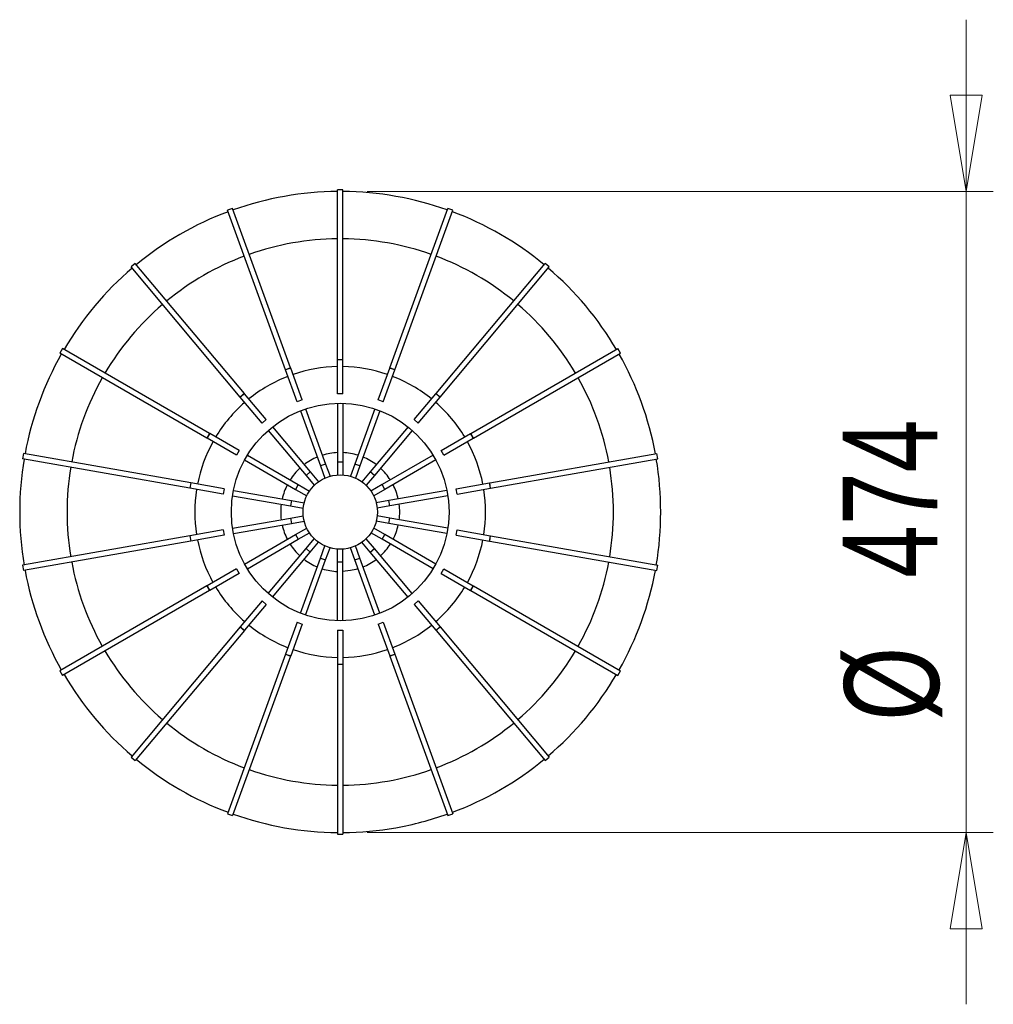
# Model space of a CAD drawing. Header units: millimetres. Extents: x 134 to 201, y 63 to 174.
# Tile 4 of 4: x 134 to 170, y 137 to 174. Entities that reach past the tile are written whole.
import ezdxf

# ---------------------------------------------------------------- set-up
doc = ezdxf.new("R2010")
doc.units = ezdxf.units.MM
doc.styles.add('SLDTEXTSTYLE0', font='TXT', dxfattribs={"width": 0.75})
doc.dimstyles.new('SLDDIMSTYLE1', dxfattribs={"dimtxt": 3.5, "dimasz": 3.556, "dimexe": 0, "dimexo": 0.0625, "dimgap": 0.875, "dimtad": 1, "dimdec": 0, "dimlfac": 20, "dimrnd": 1e-09, "dimzin": 12, "dimdsep": 46, "dimtxsty": 'SLDTEXTSTYLE0', "dimblk1": 'CLOSED', "dimblk2": 'CLOSED', "dimsah": 1, "dimcen": 0.09, "dimadec": 0, "dimazin": 3, "dimtfac": 1, "dimtdec": 0, "dimtmove": 0, "dimatfit": 0, "dimldrblk": 'CLOSED', "dimfxl": 0, "dimfrac": 2, "dimtolj": 1, "dimtzin": 12, "dimarcsym": 0})

# ---------------------------------------------------------------- blocks, each defined once
blk = doc.blocks.new('_Closed')
at = {"color": 0, "linetype": 'ByBlock', "lineweight": -2}
for p, q in [((-1, 0.166667), (0, 0)), ((-1, 0.166667), (-1, -0.166667)), ((0, 0), (-1, -0.166667)), ((0, 0), (-1, 0))]:
    blk.add_line(p, q, dxfattribs=at)
blk = doc.blocks.new('_D_1')
at = {"color": 7, "linetype": 'Continuous', "lineweight": 0}
for p, q in [((169.1, 167.372), (169.1, 173.722)), ((146.954, 167.372), (170.1, 167.372)), ((169.1, 167.372), (169.1, 143.672)), ((146.954, 143.672), (170.1, 143.672)), ((169.1, 143.672), (169.1, 137.322))]:
    blk.add_line(p, q, dxfattribs=at)
at = {"color": 7, "linetype": 'Continuous', "lineweight": 18, "xscale": 3.556, "yscale": 3.556}
for p, rotation in [((169.1, 167.372, -19.366), 270.0000000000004), ((169.1, 143.672, -19.366), 90.0000000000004)]:
    blk.add_blockref('_Closed', p, dxfattribs=dict(at, rotation=rotation))
at = {"color": 7, "linetype": 'Continuous', "lineweight": 18, "char_height": 3.5, "attachment_point": 1, "rotation": 90, "style": 'SLDTEXTSTYLE0'}
for s, insert in [('474', (164.535, 153.083)), ('%%c', (164.588, 147.805))]:
    blk.add_mtext(s, dxfattribs=dict(at, insert=insert))

msp = doc.modelspace()

# ---------------------------------------------------------------- linework, layer by layer
at = {"color": 7, "linetype": 'Continuous', "lineweight": 25}
for p, q in [((146.054, 167.432), (145.854, 167.432)), ((145.854, 161.153), (145.854, 167.432)), ((146.054, 161.153), (146.054, 167.432)), ((141.974, 166.748), (141.786, 166.679)), ((144.122, 160.848), (141.974, 166.748)), ((147.785, 160.848), (149.933, 166.748)), ((150.121, 166.679), (149.933, 166.748)), ((143.934, 160.779), (141.786, 166.679)), ((147.973, 160.779), (150.121, 166.679)), ((138.375, 164.71), (138.222, 164.581)), ((142.258, 159.771), (138.222, 164.581)), ((142.411, 159.9), (138.375, 164.71)), ((149.496, 159.9), (153.532, 164.71)), ((149.65, 159.771), (153.685, 164.581)), ((153.685, 164.581), (153.532, 164.71)), ((135.69, 161.564), (135.59, 161.39)), ((141.027, 158.251), (135.59, 161.39)), ((141.127, 158.424), (135.69, 161.564)), ((150.78, 158.424), (156.217, 161.564)), ((150.88, 158.251), (156.317, 161.39)), ((156.317, 161.39), (156.217, 161.564)), ((146.054, 161.153), (145.854, 161.153)), ((145.854, 161.147), (145.854, 161.153)), ((146.054, 161.147), (145.854, 161.147)), ((145.854, 159.895), (145.854, 161.147)), ((146.054, 161.147), (146.054, 161.153)), ((146.054, 159.895), (146.054, 161.147)), ((144.122, 160.848), (143.934, 160.779)), ((143.936, 160.774), (143.934, 160.779)), ((144.124, 160.842), (143.936, 160.774)), ((144.364, 159.597), (143.936, 160.774)), ((144.124, 160.842), (144.122, 160.848)), ((144.552, 159.665), (144.124, 160.842)), ((147.355, 159.665), (147.784, 160.842)), ((147.543, 159.597), (147.971, 160.774)), ((147.784, 160.842), (147.785, 160.848)), ((147.971, 160.774), (147.784, 160.842)), ((147.973, 160.779), (147.785, 160.848)), ((147.971, 160.774), (147.973, 160.779)), ((142.411, 159.9), (142.258, 159.771)), ((142.415, 159.896), (142.261, 159.767)), ((142.415, 159.896), (142.411, 159.9)), ((143.22, 158.936), (142.415, 159.896)), ((146.054, 159.895), (145.854, 159.895)), ((148.687, 158.936), (149.493, 159.896)), ((149.493, 159.896), (149.496, 159.9)), ((149.646, 159.767), (149.493, 159.896)), ((149.65, 159.771), (149.496, 159.9)), ((142.261, 159.767), (142.258, 159.771)), ((143.067, 158.807), (142.261, 159.767)), ((144.552, 159.665), (144.364, 159.597)), ((145.854, 159.544), (145.854, 157.37)), ((146.054, 159.544), (146.054, 157.37)), ((147.543, 159.597), (147.355, 159.665)), ((148.841, 158.807), (149.646, 159.767)), ((149.646, 159.767), (149.65, 159.771)), ((144.484, 159.267), (145.228, 157.225)), ((144.672, 159.336), (145.416, 157.293)), ((147.235, 159.336), (146.492, 157.293)), ((147.423, 159.267), (146.68, 157.225)), ((143.22, 158.936), (143.067, 158.807)), ((148.841, 158.807), (148.687, 158.936)), ((141.127, 158.424), (141.027, 158.251)), ((141.132, 158.422), (141.032, 158.248)), ((141.132, 158.422), (141.127, 158.424)), ((142.217, 157.795), (141.132, 158.422)), ((143.292, 158.539), (144.689, 156.874)), ((143.445, 158.667), (144.842, 157.002)), ((148.462, 158.667), (147.065, 157.002)), ((148.615, 158.539), (147.218, 156.874)), ((149.69, 157.795), (150.775, 158.422)), ((150.775, 158.422), (150.78, 158.424)), ((150.875, 158.248), (150.775, 158.422)), ((150.88, 158.251), (150.78, 158.424)), ((141.032, 158.248), (141.027, 158.251)), ((142.117, 157.622), (141.032, 158.248)), ((149.79, 157.622), (150.875, 158.248)), ((150.875, 158.248), (150.88, 158.251)), ((134.243, 157.689), (134.208, 157.492)), ((140.426, 156.599), (134.243, 157.689)), ((142.217, 157.795), (142.117, 157.622)), ((142.521, 157.62), (144.403, 156.533)), ((149.386, 157.62), (147.504, 156.533)), ((149.79, 157.622), (149.69, 157.795)), ((151.481, 156.599), (157.665, 157.689)), ((157.699, 157.492), (157.665, 157.689)), ((140.391, 156.402), (134.208, 157.492)), ((142.421, 157.447), (144.303, 156.36)), ((145.416, 157.293), (145.228, 157.225)), ((145.416, 157.293), (145.579, 156.845)), ((146.054, 157.37), (145.854, 157.37)), ((145.854, 157.37), (145.854, 156.894)), ((146.054, 157.37), (146.054, 156.894)), ((146.492, 157.293), (146.329, 156.845)), ((146.68, 157.225), (146.492, 157.293)), ((149.486, 157.447), (147.604, 156.36)), ((151.516, 156.402), (157.699, 157.492)), ((144.842, 157.002), (144.689, 156.874)), ((144.842, 157.002), (145.149, 156.637)), ((145.228, 157.225), (145.391, 156.777)), ((146.68, 157.225), (146.517, 156.777)), ((147.065, 157.002), (146.759, 156.637)), ((147.218, 156.874), (147.065, 157.002)), ((140.426, 156.599), (140.391, 156.402)), ((140.431, 156.598), (140.397, 156.401)), ((140.431, 156.598), (140.426, 156.599)), ((141.665, 156.38), (140.431, 156.598)), ((144.403, 156.533), (144.303, 156.36)), ((144.403, 156.533), (144.816, 156.295)), ((144.689, 156.874), (144.996, 156.509)), ((147.218, 156.874), (146.912, 156.509)), ((147.504, 156.533), (147.091, 156.295)), ((147.604, 156.36), (147.504, 156.533)), ((150.242, 156.38), (151.476, 156.598)), ((151.476, 156.598), (151.481, 156.599)), ((151.511, 156.401), (151.476, 156.598)), ((151.516, 156.402), (151.481, 156.599)), ((140.397, 156.401), (140.391, 156.402)), ((141.631, 156.183), (140.397, 156.401)), ((141.665, 156.38), (141.631, 156.183)), ((142.011, 156.319), (144.151, 155.942)), ((144.303, 156.36), (144.716, 156.122)), ((147.604, 156.36), (147.191, 156.122)), ((149.897, 156.319), (147.756, 155.942)), ((150.277, 156.183), (150.242, 156.38)), ((150.277, 156.183), (151.511, 156.401)), ((151.511, 156.401), (151.516, 156.402)), ((141.976, 156.122), (144.116, 155.745)), ((144.151, 155.942), (144.116, 155.745)), ((144.151, 155.942), (144.62, 155.859)), ((147.756, 155.942), (147.287, 155.859)), ((147.791, 155.745), (147.756, 155.942)), ((149.931, 156.122), (147.791, 155.745)), ((144.116, 155.745), (144.586, 155.662)), ((147.791, 155.745), (147.322, 155.662)), ((141.976, 154.923), (144.116, 155.3)), ((142.011, 154.726), (144.151, 155.103)), ((144.116, 155.3), (144.586, 155.383)), ((144.116, 155.3), (144.151, 155.103)), ((144.151, 155.103), (144.62, 155.186)), ((147.756, 155.103), (147.287, 155.186)), ((147.791, 155.3), (147.322, 155.383)), ((147.756, 155.103), (147.791, 155.3)), ((149.897, 154.726), (147.756, 155.103)), ((149.931, 154.923), (147.791, 155.3)), ((141.631, 154.862), (140.397, 154.644)), ((141.631, 154.862), (141.665, 154.665)), ((144.303, 154.685), (144.716, 154.923)), ((144.403, 154.512), (144.816, 154.75)), ((147.504, 154.512), (147.091, 154.75)), ((147.604, 154.685), (147.191, 154.923)), ((150.242, 154.665), (150.277, 154.862)), ((150.277, 154.862), (151.511, 154.644)), ((140.391, 154.643), (134.208, 153.553)), ((140.426, 154.446), (134.243, 153.356)), ((140.397, 154.644), (140.391, 154.643)), ((140.391, 154.643), (140.426, 154.446)), ((140.397, 154.644), (140.431, 154.447)), ((140.431, 154.447), (140.426, 154.446)), ((141.665, 154.665), (140.431, 154.447)), ((142.421, 153.598), (144.303, 154.685)), ((142.521, 153.425), (144.403, 154.512)), ((144.303, 154.685), (144.403, 154.512)), ((144.689, 154.171), (144.996, 154.536)), ((144.842, 154.043), (145.149, 154.408)), ((147.065, 154.043), (146.759, 154.408)), ((147.218, 154.171), (146.912, 154.536)), ((147.504, 154.512), (147.604, 154.685)), ((149.386, 153.425), (147.504, 154.512)), ((149.486, 153.598), (147.604, 154.685)), ((150.242, 154.665), (151.476, 154.447)), ((151.476, 154.447), (151.511, 154.644)), ((151.476, 154.447), (151.481, 154.446)), ((151.481, 154.446), (151.516, 154.643)), ((151.481, 154.446), (157.665, 153.356)), ((151.511, 154.644), (151.516, 154.643)), ((151.516, 154.643), (157.699, 153.553)), ((143.292, 152.506), (144.689, 154.171)), ((143.445, 152.378), (144.842, 154.043)), ((144.689, 154.171), (144.842, 154.043)), ((145.228, 153.82), (145.391, 154.268)), ((145.416, 153.752), (145.579, 154.2)), ((145.854, 153.675), (145.854, 154.151)), ((146.054, 153.675), (146.054, 154.151)), ((146.492, 153.752), (146.329, 154.2)), ((146.68, 153.82), (146.517, 154.268)), ((147.065, 154.043), (147.218, 154.171)), ((148.462, 152.378), (147.065, 154.043)), ((148.615, 152.506), (147.218, 154.171)), ((144.484, 151.778), (145.228, 153.82)), ((144.672, 151.709), (145.416, 153.752)), ((145.228, 153.82), (145.416, 153.752)), ((145.854, 153.675), (146.054, 153.675)), ((145.854, 151.501), (145.854, 153.675)), ((146.054, 151.501), (146.054, 153.675)), ((146.492, 153.752), (146.68, 153.82)), ((147.235, 151.709), (146.492, 153.752)), ((147.423, 151.778), (146.68, 153.82)), ((134.208, 153.553), (134.243, 153.356)), ((142.117, 153.423), (141.032, 152.797)), ((142.217, 153.25), (141.132, 152.623)), ((142.117, 153.423), (142.217, 153.25)), ((149.69, 153.25), (149.79, 153.423)), ((149.69, 153.25), (150.775, 152.623)), ((149.79, 153.423), (150.875, 152.797)), ((157.665, 153.356), (157.699, 153.553)), ((141.027, 152.794), (135.59, 149.654)), ((141.127, 152.621), (135.69, 149.481)), ((141.032, 152.797), (141.027, 152.794)), ((141.027, 152.794), (141.127, 152.621)), ((141.032, 152.797), (141.132, 152.623)), ((141.132, 152.623), (141.127, 152.621)), ((150.775, 152.623), (150.875, 152.797)), ((150.775, 152.623), (150.78, 152.621)), ((150.78, 152.621), (150.88, 152.794)), ((150.78, 152.621), (156.217, 149.481)), ((150.875, 152.797), (150.88, 152.794)), ((150.88, 152.794), (156.317, 149.654)), ((143.067, 152.237), (142.261, 151.278)), ((143.067, 152.237), (143.22, 152.109)), ((148.687, 152.109), (148.841, 152.237)), ((148.841, 152.237), (149.646, 151.278)), ((143.22, 152.109), (142.415, 151.149)), ((148.687, 152.109), (149.493, 151.149)), ((144.364, 151.448), (143.936, 150.271)), ((144.364, 151.448), (144.552, 151.38)), ((147.355, 151.38), (147.543, 151.448)), ((147.543, 151.448), (147.971, 150.271)), ((142.258, 151.273), (138.222, 146.464)), ((142.411, 151.145), (138.375, 146.335)), ((142.261, 151.278), (142.258, 151.273)), ((142.258, 151.273), (142.411, 151.145)), ((142.261, 151.278), (142.415, 151.149)), ((142.415, 151.149), (142.411, 151.145)), ((144.552, 151.38), (144.124, 150.202)), ((145.854, 151.15), (146.054, 151.15)), ((145.854, 151.15), (145.854, 149.897)), ((146.054, 151.15), (146.054, 149.897)), ((147.355, 151.38), (147.784, 150.202)), ((149.493, 151.149), (149.646, 151.278)), ((149.493, 151.149), (149.496, 151.145)), ((149.496, 151.145), (149.65, 151.273)), ((149.496, 151.145), (153.532, 146.335)), ((149.646, 151.278), (149.65, 151.273)), ((149.65, 151.273), (153.685, 146.464)), ((143.934, 150.266), (141.786, 144.366)), ((144.122, 150.197), (141.974, 144.297)), ((143.936, 150.271), (143.934, 150.266)), ((143.934, 150.266), (144.122, 150.197)), ((143.936, 150.271), (144.124, 150.202)), ((144.124, 150.202), (144.122, 150.197)), ((147.784, 150.202), (147.971, 150.271)), ((147.784, 150.202), (147.785, 150.197)), ((147.785, 150.197), (147.973, 150.266)), ((147.785, 150.197), (149.933, 144.297)), ((147.971, 150.271), (147.973, 150.266)), ((147.973, 150.266), (150.121, 144.366)), ((135.59, 149.654), (135.69, 149.481)), ((145.854, 149.897), (146.054, 149.897)), ((145.854, 149.897), (145.854, 149.892)), ((145.854, 149.892), (146.054, 149.892)), ((145.854, 149.892), (145.854, 143.613)), ((146.054, 149.897), (146.054, 149.892)), ((146.054, 149.892), (146.054, 143.613)), ((156.217, 149.481), (156.317, 149.654)), ((138.222, 146.464), (138.375, 146.335)), ((153.532, 146.335), (153.685, 146.464)), ((141.786, 144.366), (141.974, 144.297)), ((149.933, 144.297), (150.121, 144.366)), ((145.854, 143.613), (146.054, 143.613))]:
    msp.add_line(p, q, dxfattribs=at)
at = {"color": 7, "linetype": 'Continuous', "lineweight": 25, "flags": 128}
for points in [[(146.336, 153.356), (146.14, 153.33), (146.054, 153.325)], [(146.611, 153.423), (146.528, 153.399), (146.336, 153.356)]]:
    msp.add_lwpolyline(points, dxfattribs=at)
at = {"color": 7, "linetype": 'Continuous', "lineweight": 25}
for radius in [4.023, 1.375]:
    msp.add_circle((145.954, 155.522), radius, dxfattribs=at)
for radius, start, end in [(11.85, 90.4835, 109.5165), (11.85, 70.4835, 89.5165), (11.85, 110.4835, 129.5165), (11.85, 50.4835, 69.5165), (10.1, 90.5673, 109.4327), (10.1, 70.5673, 89.4327), (10.1, 110.5673, 129.4327), (10.1, 50.5673, 69.4327), (11.85, 130.4835, 149.5165), (11.85, 30.4835, 49.5165), (10.1, 130.5673, 149.4327), (10.1, 30.5673, 49.4327), (11.85, 150.4835, 169.5165), (11.85, 10.4835, 29.5165), (5.375, 91.066, 108.934), (5.375, 71.066, 88.934), (5.375, 111.066, 128.934), (5.375, 51.066, 68.934), (10.1, 150.5673, 169.4327), (10.1, 10.5673, 29.4327), (5.375, 131.066, 148.934), (5.375, 31.066, 48.934), (5.375, 151.066, 168.934), (5.375, 11.066, 28.934), (2.2, 92.6053, 107.3947), (2.2, 72.6053, 87.3947), (11.85, 170.4835, 189.5165), (2.2, 112.6053, 127.3947), (2.2, 52.6053, 67.3947), (11.85, 350.4835, 9.5165), (10.1, 170.5673, 189.4327), (2.2, 132.6053, 147.3947), (2.2, 32.6053, 47.3947), (10.1, 350.5673, 9.4327), (2.2, 152.6053, 167.3947), (2.2, 12.6053, 27.3947), (5.375, 171.066, 188.934), (5.375, 351.066, 8.934), (2.2, 172.6053, 187.3947), (2.2, 352.6053, 7.3947), (2.2, 192.6053, 207.3947), (2.2, 332.6053, 347.3947), (5.375, 191.066, 208.934), (2.2, 212.6053, 227.3947), (2.2, 312.6053, 327.3947), (5.375, 331.066, 348.934), (10.1, 190.5673, 209.4327), (2.2, 232.6053, 247.3947), (2.2, 292.6053, 307.3947), (10.1, 330.5673, 349.4327), (11.85, 190.4835, 209.5165), (2.2, 252.6053, 267.3947), (11.85, 330.4835, 349.5165), (5.375, 211.066, 228.934), (5.375, 311.066, 328.934), (5.375, 231.066, 240), (5.375, 291.066, 308.934), (5.375, 240, 248.934), (10.1, 210.5673, 229.4327), (5.375, 251.066, 268.934), (5.375, 271.066, 288.934), (10.1, 310.5673, 329.4327), (11.85, 210.4835, 229.5165), (11.85, 310.4835, 329.5165), (10.1, 230.5673, 249.4327), (10.1, 290.5673, 309.4327), (11.85, 230.4835, 249.5165), (11.85, 290.4835, 309.5165), (10.1, 250.5673, 269.4327), (10.1, 280, 289.4327), (10.1, 270.5673, 280), (11.85, 250.4835, 269.5165), (11.85, 280, 289.5165), (11.85, 270.4835, 280)]:
    msp.add_arc((145.954, 155.522), radius, start, end, dxfattribs=at)

# ---------------------------------------------------------------- dimensions: what is measured, and where the dimension line sits
at = {"color": 7, "linetype": 'Continuous', "lineweight": 18}
dim = msp.add_linear_dim(base=(169.1, 143.672), p1=(145.954, 167.372), p2=(145.954, 143.672), angle=90, text='%%c<>', dimstyle='SLDDIMSTYLE1', dxfattribs=at)
dim.commit()
dim.dimension.update_dxf_attribs({"geometry": '_D_1', "text_midpoint": (169.1, 154.323), "dimtype": 160})

doc.saveas('drawing.dxf')
